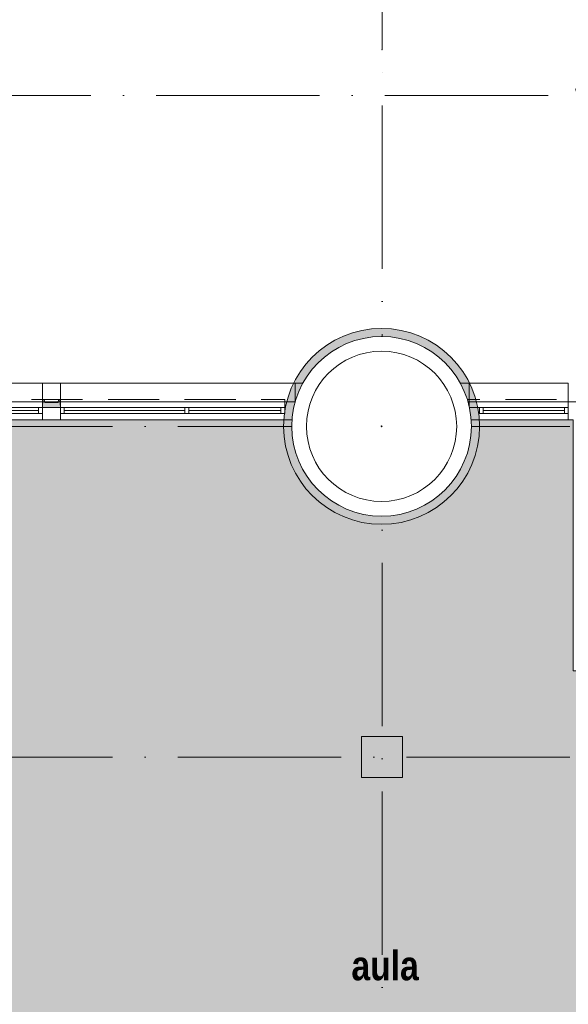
# Model space of a CAD drawing. Header units: millimetres. Extents: x -287545 to 1001608, y -673832 to 307178.
# Tile 38 of 64: x 47991 to 54712, y -14428 to -2370. Entities that reach past the tile are written whole.
import ezdxf
from ezdxf.enums import TextEntityAlignment as Align

# ---------------------------------------------------------------- set-up
doc = ezdxf.new("R2010")
doc.units = ezdxf.units.MM
doc.header["$MEASUREMENT"] = 0
for name, pattern in [('B0703', [937.400007, 625, -312.400007]), ('v1', [2800, 1000, -400, 0, -400, 1000, 0]), ('Wipeout_Contour', [1000, 0, -1000])]:
    doc.linetypes.add(name, pattern=pattern)
for name, color, linetype in [('21 Buitenwanden', 7, 'Continuous'), ('21 Buitenwanden Afdek-arcering', 7, 'Continuous'), ('21 Buitenwanden Doorsnede-arcering', 7, 'Continuous'), ('21 Buitenwanden Ramen', 7, 'Continuous'), ('28 Draagconstructies - Kolommen INT', 7, 'Continuous'), ('28 Draagconstructies - Kolommen INT Doorsnede-arcering', 7, 'Continuous'), ('41 Buitenwandafw', 7, 'Continuous'), ('41 Buitenwandafw Doorsnede-arcering', 7, 'Continuous'), ('90 Terrein omgeving', 7, 'Continuous'), ('90 Terrein omgeving Afdek-arcering', 7, 'Continuous'), ('_Text and lines', 7, 'Continuous'), ('_Text and lines 2D arcering', 7, 'Continuous'), ('A Stramien', 7, 'Continuous'), ('Z Gebruiksoppervlak', 7, 'Continuous'), ('Z Gebruiksoppervlak Zone achtergrond', 7, 'Continuous'), ('Z Gebruiksoppervlak Zone omranding', 7, 'Continuous'), ('Z Gebruiksoppervlak Zone tekst', 7, 'Continuous')]:
    doc.layers.add(name, color=color, linetype=linetype)
doc.styles.add('GENERATED_STYLE_1', font='ARIALNB.TTF')
doc.styles.add('GENERATED_STYLE_2', font='ARIALN.TTF')
doc.styles.add('GENERATED_STYLE_4', font='arial.ttf')
pattern_1 = [(45, (0, 800), (-254.5584, 254.5584), [0, -240, 0, -360]), (110, (800, 800), (338.2893, 123.1273), [0, -176, 0, -304])]

# ---------------------------------------------------------------- blocks, each defined once
blk = doc.blocks.new('aula_H-05_1_1', base_point=(52467, -14575))
at = {"layer": 'Z Gebruiksoppervlak Zone achtergrond', "linetype": 'Continuous', "lineweight": 0, "true_color": 0xffffff}
blk.add_hatch(color=7, dxfattribs=at).paths.add_polyline_path([(44355, -16331), (44355, -21525), (60605, -21525), (60605, -23550), (64505, -23550), (64505, -7270), (58069, -7270), (58069, -10345), (54772, -10345), (54772, -7270), (44355, -7270)])
at = {"layer": 'Z Gebruiksoppervlak Zone omranding', "color": 2, "linetype": 'Continuous', "lineweight": 0, "flags": 128}
blk.add_lwpolyline([(44355, -16331), (44355, -21525), (60605, -21525), (60605, -23550), (64505, -23550), (64505, -7270), (58069, -7270), (58069, -10345), (54772, -10345), (54772, -7270), (44355, -7270)], close=True, dxfattribs=at)
at = {"layer": 'Z Gebruiksoppervlak Zone tekst', "color": 9, "lineweight": 0}
for tag, height, style, p in [('DUMMY_942', 360, 'GENERATED_STYLE_1', (52885, -13661)), ('DUMMY_943', 300, 'GENERATED_STYLE_2', (51920, -14377)), ('ROOM_AREA', 300, 'GENERATED_STYLE_2', (51920, -14470)), ('DUMMY_944', 300, 'GENERATED_STYLE_2', (52500, -14474)), ('DUMMY_945', 200, 'GENERATED_STYLE_2', (52886, -14439)), ('OorspronkelijkOppervlakteAddOn', 300, 'GENERATED_STYLE_2', (52178, -15088)), ('DUMMY_946', 300, 'GENERATED_STYLE_2', (52178, -14995))]:
    blk.add_attdef(tag, text='', height=height, dxfattribs=dict(at, style=style)).set_placement(p, align=Align.TOP_LEFT)
at = {"layer": 'Z Gebruiksoppervlak Zone tekst', "color": 9, "lineweight": 0, "style": 'GENERATED_STYLE_1'}
blk.add_attdef('ROOM_NAME', text='', height=360, dxfattribs=at).set_placement((52467, -13774), align=Align.TOP_CENTER)
blk = doc.blocks.new('Slab_1_1', base_point=(656, -159592))
at = {"layer": '90 Terrein omgeving', "color": 253, "linetype": 'Continuous', "lineweight": 0, "true_color": 0x99a3a6, "flags": 128}
blk.add_lwpolyline([(83441, -38402, 0.026375), (82545, -38813, -0.020839), (81787, -39169, -0.068942), (81026, -39373, -0.076511), (80477, -39351, -0.098735), (79831, -39079, -0.079096), (79228, -38494, -0.024505), (78739, -37774, 0.027053), (78242, -37047, 0.091945), (77641, -36498, 0.126478), (76874, -36287, 0.037205), (76536, -36300), (76536, -35925), (76536, -35850), (77030, -35850), (77030, -7050), (44725, -7050), (44725, -3850), (10025, -3850)], format="xyb", dxfattribs=at)
blk = doc.blocks.new('Mesh_15_1', base_point=(73935, 28570))
at = {"layer": '90 Terrein omgeving Afdek-arcering', "linetype": 'Continuous', "lineweight": 0, "true_color": 0xb9d3a7}
h = blk.add_hatch(dxfattribs=at)
h.set_pattern_fill('910_PUNTJES_A_0001', color=9, style=0, pattern_type=2)
h.set_pattern_definition(pattern_1)
h.paths.add_polyline_path([(73935, 28570), (50765, 27139), (51022, 20211, 0.137387), (51560, 17336), (57848, 10564), (58788, 9624, 0.143963), (63840, 7071), (77760, 4491), (79848, 4104, -0.025418), (84407, 2906, -0.002051), (84770, 2789, -0.0029), (85280, 2619, -0.002888), (85787, 2444, -0.002873), (86289, 2264, -0.002855), (86785, 2079, -0.002834), (87276, 1890, -0.00281), (87761, 1697, -0.025524), (92053, -301, -0.00334), (92349, -504), (112316, -11261, 0.154668), (119746, -12615), (120289, -12432), (113051, 10349), (76739, 27818, 0.007553), (76661, 27883, 0.220065)])
blk = doc.blocks.new('Mesh_17_1', base_point=(50496, 34354))
at = {"layer": '90 Terrein omgeving Afdek-arcering', "linetype": 'Continuous', "lineweight": 0, "true_color": 0xb9d3a7}
h = blk.add_hatch(dxfattribs=at)
h.set_pattern_fill('910_PUNTJES_A_0001', color=9, style=0, pattern_type=2)
h.set_pattern_definition(pattern_1)
h.paths.add_polyline_path([(50496, 34354), (50765, 27139), (73935, 28570, -0.227998), (76739, 27818), (113051, 10349), (120289, -12432), (125840, -10537), (123999, 7374), (105587, 36877), (76300, 35581)])
blk = doc.blocks.new('R1 27_3')
at = {"layer": '21 Buitenwanden Ramen', "color": 9, "linetype": 'Continuous', "lineweight": 0}
for p, q in [((-670, 78), (545, 78)), ((-670, 0), (-670, 78)), ((-670, -72), (-670, 0)), ((545, 0), (545, 78)), ((545, -72), (545, 0)), ((545, -72), (545, 0)), ((-670, -272), (-670, -72)), ((545, -272), (545, -72)), ((-670, -372), (-670, -272)), ((545, -372), (545, -272)), ((-670, -372), (545, -372))]:
    blk.add_line(p, q, dxfattribs=at)
at = {"layer": '21 Buitenwanden Ramen', "color": 1, "linetype": 'Continuous', "lineweight": 0}
for p, q in [((-545, 0), (-497, 0)), ((-545, -72), (-545, 0)), ((-497, 0), (-497, -72)), ((497, -72), (497, 0)), ((497, 0), (545, 0)), ((-497, -72), (-545, -72)), ((545, -72), (497, -72))]:
    blk.add_line(p, q, dxfattribs=at)
at = {"layer": '21 Buitenwanden Ramen', "color": 2, "linetype": 'Continuous', "lineweight": 0}
for p, q in [((-497, 0), (497, 0)), ((-497, -36), (497, -36)), ((497, -72), (-497, -72))]:
    blk.add_line(p, q, dxfattribs=at)
blk = doc.blocks.new('R2 bl ol 27_8')
at = {"layer": '21 Buitenwanden Ramen', "color": 9, "linetype": 'Continuous', "lineweight": 0}
for p, q in [((-1473, 78), (1473, 78)), ((-1473, 0), (-1473, 78)), ((-1473, -72), (-1473, 0)), ((-1473, -72), (-1473, 0)), ((1473, 0), (1473, 78)), ((1473, -72), (1473, 0)), ((1473, -72), (1473, 0)), ((-1473, -272), (-1473, -72)), ((1473, -272), (1473, -72)), ((-1473, -372), (-1473, -272)), ((1473, -372), (1473, -272)), ((-1473, -372), (1473, -372))]:
    blk.add_line(p, q, dxfattribs=at)
at = {"layer": '21 Buitenwanden Ramen', "color": 1, "linetype": 'Continuous', "lineweight": 0}
for p, q in [((-1473, 0), (-1425, 0)), ((-1425, 0), (-1425, -72)), ((249, -72), (249, 0)), ((249, 0), (273, 0)), ((273, 0), (297, 0)), ((297, 0), (297, -72)), ((1425, -72), (1425, 0)), ((1425, 0), (1473, 0)), ((-1425, -72), (-1473, -72)), ((273, -72), (249, -72)), ((297, -72), (273, -72)), ((1473, -72), (1425, -72))]:
    blk.add_line(p, q, dxfattribs=at)
at = {"layer": '21 Buitenwanden Ramen', "color": 2, "linetype": 'Continuous', "lineweight": 0}
for p, q in [((-1425, 0), (249, 0)), ((297, 0), (1425, 0)), ((-1425, -36), (249, -36)), ((249, -72), (-1425, -72)), ((297, -36), (1425, -36)), ((1425, -72), (297, -72))]:
    blk.add_line(p, q, dxfattribs=at)
blk = doc.blocks.new('Simple Window Opening')
at = {"layer": '21 Buitenwanden Ramen', "color": 9, "linetype": 'Continuous', "lineweight": 0}
for p, q in [((-110, 300), (-110, 200)), ((-110, 300), (110, 300)), ((110, 300), (110, 200)), ((-110, 200), (-110, -150)), ((110, 200), (110, -150)), ((-110, -150), (110, -150))]:
    blk.add_line(p, q, dxfattribs=at)
blk = doc.blocks.new('R2 bl ol 27_9')
at = {"layer": '21 Buitenwanden Ramen', "color": 9, "linetype": 'Continuous', "lineweight": 0}
for p, q in [((-1375, 78), (1500, 78)), ((-1375, 0), (-1375, 78)), ((-1375, -72), (-1375, 0)), ((-1375, -72), (-1375, 0)), ((1500, 0), (1500, 78)), ((1500, -72), (1500, 0)), ((-1375, -272), (-1375, -72)), ((1500, -272), (1500, -72)), ((-1375, -372), (-1375, -272)), ((1500, -372), (1500, -272)), ((-1375, -372), (1500, -372))]:
    blk.add_line(p, q, dxfattribs=at)
at = {"layer": '21 Buitenwanden Ramen', "color": 1, "linetype": 'Continuous', "lineweight": 0}
for p, q in [((-1375, 0), (-1327, 0)), ((-1327, 0), (-1327, -72)), ((151, -72), (151, 0)), ((151, 0), (175, 0)), ((175, 0), (199, 0)), ((199, 0), (199, -72)), ((1327, -72), (1327, 0)), ((1327, 0), (1375, 0)), ((1375, 0), (1375, -72)), ((-1327, -72), (-1375, -72)), ((175, -72), (151, -72)), ((199, -72), (175, -72)), ((1375, -72), (1327, -72))]:
    blk.add_line(p, q, dxfattribs=at)
at = {"layer": '21 Buitenwanden Ramen', "color": 2, "linetype": 'Continuous', "lineweight": 0}
for p, q in [((-1327, 0), (151, 0)), ((199, 0), (1327, 0)), ((-1327, -36), (151, -36)), ((151, -72), (-1327, -72)), ((199, -36), (1327, -36)), ((1327, -72), (199, -72))]:
    blk.add_line(p, q, dxfattribs=at)
blk = doc.blocks.new('Wall_160_1', base_point=(60530, -7270))
at = {"layer": '21 Buitenwanden Doorsnede-arcering', "linetype": 'Continuous', "lineweight": 0, "true_color": 0x323232}
for points in [[(51365, -6820), (51365, -6920), (53497, -6920), (53497, -6820)], [(51365, -7270), (53497, -7270), (53497, -6920), (51365, -6920)]]:
    blk.add_hatch(color=250, dxfattribs=at).paths.add_polyline_path(points)
at = {"layer": '21 Buitenwanden', "color": 9, "linetype": 'Continuous', "lineweight": 0}
for p, q in [((51365, -6820), (51365, -6920)), ((53497, -6820), (53497, -6920)), ((51365, -6920), (51365, -7120)), ((53497, -6920), (53497, -7120)), ((51365, -7120), (51365, -7192)), ((51365, -7192), (51365, -7270)), ((53497, -7120), (53497, -7192)), ((53497, -7192), (53497, -7270))]:
    blk.add_line(p, q, dxfattribs=at)
at = {"layer": '21 Buitenwanden', "color": 2, "linetype": 'Continuous', "lineweight": 0, "flags": 128}
for points in [[(53497, -6820), (51365, -6820)], [(51365, -7270), (53497, -7270)]]:
    blk.add_lwpolyline(points, dxfattribs=at)
at = {"layer": '21 Buitenwanden Ramen', "color": 1, "linetype": 'Continuous', "lineweight": 0, "zscale": 1000, "rotation": 180}
blk.add_blockref('R2 bl ol 27_8', (46797, -7192), dxfattribs=at)
at = {"layer": '21 Buitenwanden Ramen', "color": 1, "linetype": 'Continuous', "lineweight": 0, "xscale": -1, "zscale": 1000}
blk.add_blockref('Simple Window Opening', (48380, -7120), dxfattribs=at)
at = {"layer": '21 Buitenwanden Ramen', "color": 1, "linetype": 'Continuous', "lineweight": 0, "xscale": -1, "zscale": 1000, "rotation": 180}
for name, p in [('R2 bl ol 27_9', (49865, -7192)), ('R1 27_3', (54167, -7192))]:
    blk.add_blockref(name, p, dxfattribs=at)
blk = doc.blocks.new('Column_49_1', base_point=(48380, -7120))
at = {"layer": '41 Buitenwandafw Doorsnede-arcering', "linetype": 'Continuous', "lineweight": 0, "true_color": 0x323232}
for points in [[(48490, -7120), (48485, -7020), (48467, -7020), (48462, -7057), (48298, -7057), (48293, -7020), (48275, -7020), (48270, -7120), (48272, -7120), (48277, -7022), (48291, -7022), (48296, -7059), (48464, -7059), (48469, -7022), (48483, -7022), (48488, -7120)], [(48277, -7022), (48272, -7120), (48488, -7120), (48483, -7022), (48469, -7022), (48464, -7059), (48296, -7059), (48291, -7022)]]:
    blk.add_hatch(color=250, dxfattribs=at).paths.add_polyline_path(points)
at = {"layer": '41 Buitenwandafw', "color": 2, "linetype": 'Continuous', "lineweight": 0, "flags": 128}
for points in [[(48488, -7120), (48490, -7120), (48485, -7020), (48467, -7020), (48462, -7057), (48298, -7057), (48293, -7020), (48275, -7020), (48270, -7120), (48272, -7120)], [(48272, -7120), (48488, -7120)]]:
    blk.add_lwpolyline(points, dxfattribs=at)
blk = doc.blocks.new('Entree symbool 27')
at = {"layer": '_Text and lines 2D arcering', "linetype": 'Continuous', "lineweight": 0, "true_color": 0x000000}
blk.add_hatch(color=18, dxfattribs=at).paths.add_polyline_path([(0, 0), (2000, 0), (1000, 1000)])
at = {"layer": '_Text and lines', "color": 5, "linetype": 'Continuous', "lineweight": 0}
for p, q in [((0, 0), (1000, 1000)), ((2000, 0), (1000, 1000)), ((0, 0), (2000, 0))]:
    blk.add_line(p, q, dxfattribs=at)
at = {"layer": '_Text and lines', "color": 9, "lineweight": 0, "style": 'GENERATED_STYLE_1'}
blk.add_attdef('txt', text='', height=900, rotation=180, dxfattribs=at).set_placement((1000, -1003), align=Align.MIDDLE_CENTER)
blk = doc.blocks.new('Beam_78_1', base_point=(53003.95581, -7120))
at = {"layer": '41 Buitenwandafw', "color": 9, "linetype": 'B0703', "lineweight": 0}
for p, q in [((53003.95581, -7020), (59903.95581, -7020)), ((53003.95581, -7120), (53003.95581, -7020)), ((59903.95581, -7120), (59903.95581, -7020)), ((53003.95581, -7120), (59903.95581, -7120))]:
    blk.add_line(p, q, dxfattribs=at)
blk = doc.blocks.new('Beam_80_1', base_point=(45325, -7120))
at = {"layer": '41 Buitenwandafw', "color": 9, "linetype": 'B0703', "lineweight": 0}
for p, q in [((45325, -7020), (51240, -7020)), ((45325, -7120), (45325, -7020)), ((51240, -7120), (51240, -7020)), ((45325, -7120), (51240, -7120))]:
    blk.add_line(p, q, dxfattribs=at)
blk = doc.blocks.new('Standard grid marker_9')
at = {"layer": 'A Stramien', "color": 9, "linetype": 'v1', "lineweight": 0, "true_color": 0xc8c8c8}
for p, q in [((1000, 0), (78292, 0)), ((78292, 0), (79292, 0))]:
    blk.add_line(p, q, dxfattribs=at)
blk.add_point((78292, 0), dxfattribs=at)
blk.add_point((78292, 0), dxfattribs=at)
at = {"layer": 'A Stramien', "color": 252, "lineweight": 0, "true_color": 0x969696, "style": 'GENERATED_STYLE_4'}
for tag, p in [('AC_MarkerText_1_0', (-81, -69)), ('AC_MarkerText_1_1', (79810, -69))]:
    blk.add_attdef(tag, text='', height=300, rotation=270, dxfattribs=at).set_placement(p, align=Align.TOP_CENTER)
blk = doc.blocks.new('Standard grid marker_3')
at = {"layer": 'A Stramien', "color": 9, "linetype": 'v1', "lineweight": 0, "true_color": 0xc8c8c8}
blk.add_line((1000, 0), (35196, 0), dxfattribs=at)
at = {"layer": 'A Stramien', "color": 252, "lineweight": 0, "true_color": 0x969696, "style": 'GENERATED_STYLE_4'}
blk.add_attdef('AC_MarkerText_1', text='', height=300, dxfattribs=at).set_placement((36496, 150), align=Align.TOP_CENTER)
blk = doc.blocks.new('Standard grid marker_16')
at = {"layer": 'A Stramien', "color": 9, "linetype": 'v1', "lineweight": 0, "true_color": 0xc8c8c8}
blk.add_line((1000, 0), (77466, 0), dxfattribs=at)
at = {"layer": 'A Stramien', "color": 252, "lineweight": 0, "true_color": 0x969696, "style": 'GENERATED_STYLE_4'}
for tag, p in [('AC_MarkerText_1_0', (-300, 150)), ('AC_MarkerText_1_1', (78766, 150))]:
    blk.add_attdef(tag, text='', height=300, dxfattribs=at).set_placement(p, align=Align.TOP_CENTER)
blk = doc.blocks.new('Wall_194_1', base_point=(52474, -7350))
at = {"color": 254, "linetype": 'Wipeout_Contour', "lineweight": 0, "ltscale": 1586571.466519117}
blk.add_wipeout([(52419, -7350), (52419, -7350), (52421, -7346), (52424, -7344), (52428, -7346), (52430, -7350), (52430, -7350), (53344, -7350), (53344, -7350), (53333, -7206), (53299, -7066), (53244, -6932), (53169, -6809), (53075, -6699), (52965, -6606), (52842, -6530), (52709, -6475), (52568, -6441), (52424, -6430), (52281, -6441), (52140, -6475), (52007, -6530), (51884, -6606), (51774, -6699), (51680, -6809), (51605, -6932), (51549, -7066), (51516, -7206), (51504, -7350), (51504, -7350)], dxfattribs=at).dxf.layer = '21 Buitenwanden Afdek-arcering'
at = {"color": 254, "linetype": 'Wipeout_Contour', "lineweight": 0, "ltscale": 2537433.283565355}
blk.add_wipeout([(51504, -7350), (51504, -7350), (51516, -7206), (51549, -7066), (51605, -6932), (51680, -6809), (51774, -6699), (51884, -6606), (52007, -6530), (52140, -6475), (52281, -6441), (52424, -6430), (52568, -6441), (52709, -6475), (52842, -6530), (52965, -6606), (53075, -6699), (53169, -6809), (53244, -6932), (53299, -7066), (53333, -7206), (53344, -7350), (53344, -7350), (53524, -7350), (53524, -7350), (53513, -7193), (53480, -7040), (53425, -6893), (53350, -6755), (53256, -6630), (53145, -6519), (53019, -6425), (52881, -6349), (52734, -6295), (52581, -6261), (52424, -6250), (52268, -6261), (52115, -6295), (51967, -6349), (51830, -6425), (51704, -6519), (51593, -6630), (51499, -6755), (51424, -6893), (51369, -7040), (51336, -7193), (51324, -7350), (51324, -7350)], dxfattribs=at).dxf.layer = '21 Buitenwanden Afdek-arcering'
at = {"layer": '21 Buitenwanden Doorsnede-arcering', "linetype": 'Continuous', "lineweight": 0, "true_color": 0x323232}
blk.add_hatch(color=250, dxfattribs=at).paths.add_polyline_path([(51324, -7350, -1), (53524, -7350), (53624, -7350, 1), (51224, -7350)])
at = {"layer": '21 Buitenwanden', "color": 2, "linetype": 'Continuous', "lineweight": 0}
for radius in [1200, 1100]:
    blk.add_arc((52424, -7350), radius, 0, 180, dxfattribs=at)
at = {"layer": '21 Buitenwanden', "color": 1, "linetype": 'Continuous', "lineweight": 0}
for radius in [920, 5.55]:
    blk.add_arc((52424, -7350), radius, 0, 180, dxfattribs=at)
blk = doc.blocks.new('Wall_195_1', base_point=(52374, -7350))
at = {"color": 254, "linetype": 'Wipeout_Contour', "lineweight": 0, "ltscale": 1589820.634532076}
blk.add_wipeout([(52430, -7350), (52430, -7350), (52428, -7354), (52424, -7356), (52421, -7354), (52419, -7350), (52419, -7350), (51504, -7350), (51504, -7350), (51516, -7494), (51549, -7634), (51605, -7768), (51680, -7891), (51774, -8001), (51884, -8094), (52007, -8170), (52140, -8225), (52281, -8259), (52424, -8270), (52568, -8259), (52709, -8225), (52842, -8170), (52965, -8094), (53075, -8001), (53169, -7891), (53244, -7768), (53299, -7634), (53333, -7494), (53344, -7350), (53344, -7350)], dxfattribs=at).dxf.layer = '21 Buitenwanden Afdek-arcering'
at = {"color": 254, "linetype": 'Wipeout_Contour', "lineweight": 0, "ltscale": 2544950.361462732}
blk.add_wipeout([(53344, -7350), (53344, -7350), (53333, -7494), (53299, -7634), (53244, -7768), (53169, -7891), (53075, -8001), (52965, -8094), (52842, -8170), (52709, -8225), (52568, -8259), (52424, -8270), (52281, -8259), (52140, -8225), (52007, -8170), (51884, -8094), (51774, -8001), (51680, -7891), (51605, -7768), (51549, -7634), (51516, -7494), (51504, -7350), (51504, -7350), (51324, -7350), (51324, -7350), (51336, -7507), (51369, -7660), (51424, -7807), (51499, -7945), (51593, -8070), (51704, -8181), (51830, -8275), (51967, -8351), (52115, -8405), (52268, -8439), (52424, -8450), (52581, -8439), (52734, -8405), (52881, -8351), (53019, -8275), (53145, -8181), (53256, -8070), (53350, -7945), (53425, -7807), (53480, -7660), (53513, -7507), (53524, -7350), (53524, -7350)], dxfattribs=at).dxf.layer = '21 Buitenwanden Afdek-arcering'
at = {"layer": '21 Buitenwanden Doorsnede-arcering', "linetype": 'Continuous', "lineweight": 0, "true_color": 0x323232}
blk.add_hatch(color=250, dxfattribs=at).paths.add_polyline_path([(53524, -7350, -1), (51324, -7350), (51224, -7350, 1), (53624, -7350)])
at = {"layer": '21 Buitenwanden', "color": 2, "linetype": 'Continuous', "lineweight": 0}
for radius in [1200, 1100]:
    blk.add_arc((52424, -7350), radius, 180, 0, dxfattribs=at)
at = {"layer": '21 Buitenwanden', "color": 1, "linetype": 'Continuous', "lineweight": 0}
for radius in [920, 5.55]:
    blk.add_arc((52424, -7350), radius, 180, 0, dxfattribs=at)
blk = doc.blocks.new('Column_140_1', base_point=(52430, -11400))
at = {"layer": '28 Draagconstructies - Kolommen INT Doorsnede-arcering', "linetype": 'Continuous', "lineweight": 0, "true_color": 0x323232}
blk.add_hatch(color=250, dxfattribs=at).paths.add_polyline_path([(52180, -11650), (52680, -11650), (52680, -11150), (52180, -11150)])
at = {"layer": '28 Draagconstructies - Kolommen INT', "color": 5, "linetype": 'Continuous', "lineweight": 0, "flags": 128}
blk.add_lwpolyline([(52180, -11650), (52680, -11650), (52680, -11150), (52180, -11150)], close=True, dxfattribs=at)

msp = doc.modelspace()

# ---------------------------------------------------------------- linework, layer by layer
at = {"layer": 'Z Gebruiksoppervlak Zone omranding', "color": 253, "linetype": 'Continuous', "lineweight": 0, "true_color": 0x99a3a6, "flags": 128}
msp.add_lwpolyline([(44355, -16330.8), (44355, -21525), (60605, -21525), (60605, -23550), (64505, -23550), (64505, -7270), (58069.5, -7270), (58069.5, -10345), (54771.8, -10345), (54771.8, -7270), (44355, -7270)], close=True, dxfattribs=at)

# ---------------------------------------------------------------- block references
at = {"layer": '21 Buitenwanden', "color": 1, "lineweight": 0}
msp.add_blockref('Wall_160_1', (60530, -7270), dxfattribs=at)
at = {"layer": '28 Draagconstructies - Kolommen INT', "color": 5, "lineweight": 0}
msp.add_blockref('Column_140_1', (52430, -11400), dxfattribs=at)
at = {"layer": '41 Buitenwandafw', "color": 9, "lineweight": 0}
for name, p in [('Beam_80_1', (45325, -7120)), ('Beam_78_1', (53004, -7120))]:
    msp.add_blockref(name, p, dxfattribs=at)
at = {"layer": '41 Buitenwandafw', "color": 3, "lineweight": 0}
msp.add_blockref('Column_49_1', (48380, -7120), dxfattribs=at)
at = {"layer": '90 Terrein omgeving', "color": 253, "linetype": 'Continuous', "lineweight": 0, "true_color": 0x99a3a6}
msp.add_blockref('Slab_1_1', (655.9, -159592.5), dxfattribs=at)
at = {"layer": '90 Terrein omgeving', "color": 252, "lineweight": 0, "true_color": 0x969696}
for name, p in [('Mesh_17_1', (50496.2, 34353.8)), ('Mesh_15_1', (73934.5, 28569.7))]:
    msp.add_blockref(name, p, dxfattribs=at)
at = {"layer": '_Text and lines', "color": 1, "linetype": 'Continuous', "lineweight": 0}
ref = msp.add_blockref('Entree symbool 27', (57420.6, -3935.6), dxfattribs=dict(at, zscale=1000, rotation=180))
ref.add_attrib('txt', 'school', dxfattribs={"color": 9, "lineweight": 0, "height": 900, "rotation": 360, "style": 'GENERATED_STYLE_1'}).set_placement((56420.6, -2938.6), align=Align.MIDDLE_CENTER)
at = {"layer": 'A Stramien', "color": 1, "linetype": 'Continuous', "lineweight": 0, "zscale": 1000, "rotation": 90}
msp.add_blockref('Standard grid marker_9', (52430, -81027.3), dxfattribs=at)
at = {"layer": 'A Stramien', "color": 1, "linetype": 'Continuous', "lineweight": 0, "zscale": 1000}
for name, p in [('Standard grid marker_16', (2060.4, -3300)), ('Standard grid marker_3', (44330, -7350)), ('Standard grid marker_3', (44330, -11400))]:
    msp.add_blockref(name, p, dxfattribs=at)
at = {"layer": 'Z Gebruiksoppervlak', "color": 2, "linetype": 'Continuous', "lineweight": 0}
ref = msp.add_blockref('aula_H-05_1_1', (52467.5, -14575), dxfattribs=at)
ref.add_attrib('ROOM_NAME', 'aula', dxfattribs={"layer": 'Z Gebruiksoppervlak Zone tekst', "color": 9, "lineweight": 0, "height": 360, "style": 'GENERATED_STYLE_1'}).set_placement((52467.5, -13773.5), align=Align.TOP_CENTER)

# ---------------------------------------------------------------- next in the draw order: block references
at = {"layer": '21 Buitenwanden', "color": 1, "lineweight": 0}
msp.add_blockref('Wall_194_1', (52474.5, -7350), dxfattribs=at)

# ---------------------------------------------------------------- next in the draw order: block references
msp.add_blockref('Wall_195_1', (52374.5, -7350), dxfattribs=at)

doc.saveas('drawing.dxf')
